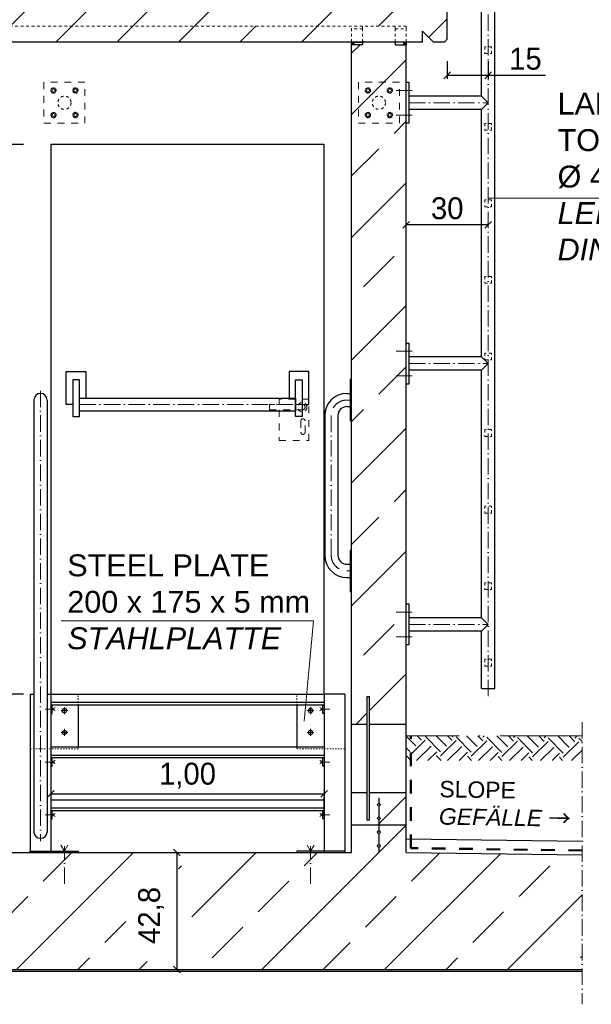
# Model space of a CAD drawing. Header units: millimetres. Extents: x -19424 to 109295, y -11926 to 8715.
# Tile 7 of 38: x -11872 to -9781, y 2525 to 6126. Entities that reach past the tile are written whole.
import ezdxf

# ---------------------------------------------------------------- set-up
doc = ezdxf.new("R2010")
doc.units = ezdxf.units.MM
doc.linetypes.add('ACAD_ISO10W100', pattern=[18, 12, -3, 0, -3])
doc.linetypes.add('JIS_02_1.0', pattern=[2, 1, -1])
doc.layers.add('Bemaßung', color=7, linetype='Continuous', lineweight=13)
doc.layers.add('Beschriftung', color=7, linetype='Continuous')
doc.styles.add('LBB3.5M1000', font='isocp.shx', dxfattribs={"height": 3.5})
doc.dimstyles.new('DIN', dxfattribs={"dimtxt": 2.5, "dimasz": 2.5, "dimexe": 1.25, "dimexo": 0.625, "dimtad": 1, "dimtih": 1, "dimdec": 4, "dimdsep": 46, "dimlunit": 6, "dimtxsty": 'Standard', "dimcen": 2.5, "dimadec": 0, "dimazin": 0, "dimtfac": 1, "dimtdec": 4, "dimtmove": 0, "dimatfit": 3, "dimfxl": 0, "dimtvp": 1, "dimtolj": 1, "dimtzin": 0, "dimarcsym": 0})
pattern_1 = [(45, (-55347.56, 62116.87), (-224.5064, 224.5064), []), (45, (-55123.05, 62116.87), (-224.5064, 224.5064), [158.75, -79.375])]

# ---------------------------------------------------------------- blocks, each defined once
blk = doc.blocks.new('_Oblique')
at = {"color": 0, "linetype": 'ByBlock', "lineweight": -2}
blk.add_line((-0.5, -0.5), (0.5, 0.5), dxfattribs=at)
blk = doc.blocks.new('*D2')
at = {"layer": 'Bemaßung', "color": 0, "lineweight": -2, "transparency": 16777216}
for p, q in [((-11338.1, 3079.8), (-11309.5, 3079.8)), ((-11297, 3079.8), (-11297, 2651.8)), ((-11338.1, 2651.8), (-11309.5, 2651.8))]:
    blk.add_line(p, q, dxfattribs=at)
at = {"layer": 'DEFPOINTS', "color": 0, "transparency": 16777216}
for p in [(-11238.1, 3079.8), (-11297, 2651.8), (-11238.1, 2651.8)]:
    blk.add_point(p, dxfattribs=at)
at = {"layer": 'Bemaßung', "color": 0, "lineweight": -2, "transparency": 16777216, "xscale": 25, "yscale": 25, "zscale": 25}
for p, rotation in [((-11297, 3079.8), 90), ((-11297, 2651.8), 270)]:
    blk.add_blockref('_Oblique', p, dxfattribs=dict(at, rotation=rotation))
at = {"layer": 'Bemaßung', "color": 0, "transparency": 16777216, "insert": (-11391.1, 2849.8), "char_height": 80, "attachment_point": 5, "rotation": 90}
blk.add_mtext('\\A1;42,8', dxfattribs=at)
blk = doc.blocks.new('*D75')
at = {"layer": 'Bemaßung', "color": 0, "lineweight": -2, "transparency": 16777216}
for p, q in [((-10458.1, 5375.5), (-10458.1, 5380.5)), ((-10158.1, 5375.5), (-10458.1, 5375.5)), ((-10158.1, 5375.5), (-10158.1, 5380.5))]:
    blk.add_line(p, q, dxfattribs=at)
at = {"layer": 'DEFPOINTS', "color": 0, "transparency": 16777216}
for p in [(-10458.1, 5375.5), (-10458.1, 5375.5), (-10158.1, 5375.5)]:
    blk.add_point(p, dxfattribs=at)
at = {"layer": 'Bemaßung', "color": 0, "lineweight": -2, "transparency": 16777216, "xscale": 25, "yscale": 25, "zscale": 25, "rotation": 180}
blk.add_blockref('_Oblique', (-10458.1, 5375.5), dxfattribs=at)
at = {"layer": 'Bemaßung', "color": 0, "lineweight": -2, "transparency": 16777216, "xscale": 25, "yscale": 25, "zscale": 25}
blk.add_blockref('_Oblique', (-10158.1, 5375.5), dxfattribs=at)
at = {"layer": 'Bemaßung', "color": 0, "transparency": 16777216, "insert": (-10308.1, 5435.5), "char_height": 80, "attachment_point": 5}
blk.add_mtext('\\A1;30', dxfattribs=at)
blk = doc.blocks.new('*D76')
at = {"layer": 'Bemaßung', "color": 0, "lineweight": -2, "transparency": 16777216}
for p, q in [((-10308.1, 5973.9), (-10308.1, 5909.8)), ((-10158.1, 5973.9), (-10158.1, 5909.8)), ((-10308.1, 5922.3), (-10158.1, 5922.3)), ((-10158.1, 5922.3), (-9948.5, 5922.3))]:
    blk.add_line(p, q, dxfattribs=at)
at = {"layer": 'DEFPOINTS', "color": 0, "transparency": 16777216}
for p in [(-10308.1, 6053.9), (-10158.1, 6053.9), (-10158.1, 5922.3)]:
    blk.add_point(p, dxfattribs=at)
at = {"layer": 'Bemaßung', "color": 0, "lineweight": -2, "transparency": 16777216, "xscale": 25, "yscale": 25, "zscale": 25, "rotation": 180}
blk.add_blockref('_Oblique', (-10308.1, 5922.3), dxfattribs=at)
at = {"layer": 'Bemaßung', "color": 0, "lineweight": -2, "transparency": 16777216, "xscale": 25, "yscale": 25, "zscale": 25}
blk.add_blockref('_Oblique', (-10158.1, 5922.3), dxfattribs=at)
at = {"layer": 'Bemaßung', "color": 0, "transparency": 16777216, "insert": (-10021.9, 5982.3), "char_height": 80, "attachment_point": 5}
blk.add_mtext('\\A1;15', dxfattribs=at)
blk = doc.blocks.new('*D86')
at = {"layer": 'Bemaßung', "color": 0, "lineweight": -2, "transparency": 16777216}
for p, q in [((-11758.1, 3394.2), (-11758.1, 3306.7)), ((-11758.1, 3294.2), (-10758.1, 3294.2)), ((-10758.1, 3213), (-10758.1, 3281.7))]:
    blk.add_line(p, q, dxfattribs=at)
at = {"layer": 'DEFPOINTS', "color": 0, "transparency": 16777216}
for p in [(-10758.1, 3313), (-11758.1, 3294.2), (-10758.1, 3294.2)]:
    blk.add_point(p, dxfattribs=at)
at = {"layer": 'Bemaßung', "color": 0, "lineweight": -2, "transparency": 16777216, "xscale": 25, "yscale": 25, "zscale": 25, "rotation": 180}
blk.add_blockref('_Oblique', (-11758.1, 3294.2), dxfattribs=at)
at = {"layer": 'Bemaßung', "color": 0, "lineweight": -2, "transparency": 16777216, "xscale": 25, "yscale": 25, "zscale": 25}
blk.add_blockref('_Oblique', (-10758.1, 3294.2), dxfattribs=at)
at = {"layer": 'Bemaßung', "color": 0, "transparency": 16777216, "insert": (-11258.1, 3360.8), "char_height": 80, "attachment_point": 5}
blk.add_mtext('\\A1;1,00', dxfattribs=at)
blk = doc.blocks.new('*D87')
at = {"layer": 'Bemaßung', "color": 0, "lineweight": -2, "transparency": 16777216}
for p, q in [((-11858.1, 5668.8), (-12005.9, 5668.8)), ((-11993.4, 3658.8), (-11993.4, 5668.8)), ((-11858.1, 3658.8), (-12005.9, 3658.8))]:
    blk.add_line(p, q, dxfattribs=at)
at = {"layer": 'DEFPOINTS', "color": 0, "transparency": 16777216}
for p in [(-11993.4, 5668.8), (-11758.1, 5668.8), (-11758.1, 3658.8)]:
    blk.add_point(p, dxfattribs=at)
at = {"layer": 'Bemaßung', "color": 0, "lineweight": -2, "transparency": 16777216, "xscale": 25, "yscale": 25, "zscale": 25}
for p, rotation in [((-11993.4, 5668.8), 90), ((-11993.4, 3658.8), 270)]:
    blk.add_blockref('_Oblique', p, dxfattribs=dict(at, rotation=rotation))
at = {"layer": 'Bemaßung', "color": 0, "transparency": 16777216, "insert": (-12091.5, 4663.8), "char_height": 80, "attachment_point": 5, "rotation": 90}
blk.add_mtext('\\A1;2,01', dxfattribs=at)

msp = doc.modelspace()

# ---------------------------------------------------------------- hatches: boundary and pattern name
at = {"lineweight": 13}
h = msp.add_hatch(dxfattribs=at)
h.set_pattern_fill('ANSI33', color=256, scale=50, style=0)
h.set_pattern_definition(pattern_1)
h.paths.add_polyline_path([(-18798.113, 6043.937), (-18808.113, 6053.937), (-18808.113, 6383.937), (-18798.113, 6393.937), (-18618.113, 6393.937), (-18608.113, 6383.937), (-18608.113, 6253.937), (-18598.113, 6243.937), (-16778.113, 6243.937), (-16768.113, 6253.937), (-16768.113, 6458.271), (-16748.113, 6478.271), (-16628.113, 6478.271), (-16608.113, 6458.271), (-16608.113, 6043.937)])
h.paths.add_polyline_path([(-15608.113, 6043.937), (-15608.113, 6458.271), (-15588.113, 6478.271), (-15468.113, 6478.271), (-15448.113, 6458.271), (-15448.113, 6253.937), (-15438.113, 6243.937), (-15228.113, 6243.937), (-15218.113, 6253.937), (-15218.113, 6458.271), (-15198.113, 6478.271), (-15078.113, 6478.271), (-15058.113, 6458.271), (-15058.113, 6043.937)])
h.paths.add_polyline_path([(-14058.113, 6043.937), (-14058.113, 6458.271), (-14038.113, 6478.271), (-13918.113, 6478.271), (-13898.113, 6458.271), (-13898.113, 6253.937), (-13888.113, 6243.937), (-13678.113, 6243.937), (-13668.113, 6253.937), (-13668.113, 6458.271), (-13648.113, 6478.271), (-13528.113, 6478.271), (-13508.113, 6458.271), (-13508.113, 6043.937)])
h.paths.add_polyline_path([(-10398.113, 6043.937), (-10398.113, 6083.937), (-10358.113, 6043.937), (-10318.113, 6043.937), (-10308.113, 6053.937), (-10308.113, 6383.937), (-10318.113, 6393.937), (-10498.113, 6393.937), (-10508.113, 6383.937), (-10508.113, 6253.937), (-10518.113, 6243.937), (-12338.113, 6243.937), (-12348.113, 6253.937), (-12348.113, 6458.271), (-12368.113, 6478.271), (-12488.113, 6478.271), (-12508.113, 6458.271), (-12508.113, 6043.937)])
h = msp.add_hatch(dxfattribs=at)
h.set_pattern_fill('ANSI33', color=256, scale=50, style=0)
h.set_pattern_definition(pattern_1)
h.paths.add_polyline_path([(-18458.113, 6033.937), (-18498.113, 6033.937), (-18498.113, 6043.937), (-18618.113, 6043.937), (-18618.113, 6033.937), (-18648.113, 6033.937), (-18658.113, 6023.937), (-18658.113, 5243.087, 0.06869029), (-18458.113, 5172.246)])
h.paths.add_polyline_path([(-18458.113, 5172.246, -0.06869029), (-18658.113, 5243.087), (-18658.113, 3404.647, -0.08990931), (-18458.113, 3396.615)])
h.paths.add_polyline_path([(-18458.113, 3396.615, 0.08990931), (-18658.113, 3404.647), (-18658.113, 3179.77), (-18558.113, 3179.77), (-18558.113, 3199.943, -0.41421356), (-18563.113, 3204.943, -0.41421356), (-18558.113, 3209.943), (-18558.113, 3249.943, -0.41421356), (-18563.113, 3254.943, -1), (-18553.113, 3254.943, -0.41421356), (-18558.113, 3249.943), (-18558.113, 3209.943, -0.41421356), (-18553.113, 3204.943, -0.41421356), (-18558.113, 3199.943), (-18558.113, 3179.77), (-18458.113, 3179.77)])
h.paths.add_polyline_path([(-10553.113, 3254.943, -0.41421356), (-10558.113, 3249.943), (-10558.113, 3209.943, -0.41421356), (-10553.113, 3204.943, -1), (-10563.113, 3204.943, -0.41421356), (-10558.113, 3209.943), (-10558.113, 3249.943, -0.41421356), (-10563.113, 3254.943, -1)], flags=16)
h.paths.add_polyline_path([(-10458.113, 3299.77), (-10658.113, 3299.77), (-10658.113, 3179.77), (-10458.113, 3179.77)])
h.paths.add_polyline_path([(-10592.503, 3649.77), (-10592.503, 3549.77), (-10458.113, 3549.77), (-10458.113, 6023.937), (-10468.113, 6033.937), (-10498.113, 6033.937), (-10498.113, 6043.937), (-10618.113, 6043.937), (-10618.113, 6033.937), (-10658.113, 6033.937), (-10658.113, 3549.77), (-10602.503, 3549.77), (-10602.503, 3649.77)])
h = msp.add_hatch(color=256)
h.dxf.hatch_style = 1
h.paths.add_polyline_path([(-10648.113, 6043.937), (-10658.113, 6043.937), (-10658.113, 6033.937), (-10648.113, 6033.937)])
h = msp.add_hatch(color=256)
h.dxf.hatch_style = 1
h.paths.add_polyline_path([(-10458.113, 6043.937), (-10468.113, 6043.937), (-10468.113, 6033.937), (-10458.113, 6033.937)])
h = msp.add_hatch()
h.set_pattern_fill('EARTH', color=253, scale=12.5, angle=44.355047, style=0)
h.set_pattern_definition([(44.355, (-9095.655, -102.335), (1.2636, 112.2461), [79.375, -79.375]), (44.355, (-9116.464, -81.05), (1.2636, 112.2461), [79.375, -79.375]), (44.355, (-9137.27, -59.77), (1.2636, 112.2461), [79.375, -79.375]), (134.355, (-9137.115, -45.74), (-112.2461, 1.2636), [79.375, -79.375]), (134.355, (-9115.83, -24.93), (-112.2461, 1.2636), [79.375, -79.375]), (134.355, (-9094.55, -4.12), (-112.2461, 1.2636), [79.375, -79.375])])
h.paths.add_polyline_path([(-9814.604, 3506.436), (-10455.881, 3506.436), (-10455.881, 3416.842), (-9814.604, 3416.842)])
h = msp.add_hatch(dxfattribs=at)
h.set_pattern_fill('ANSI33', color=256, scale=50, style=0)
h.set_pattern_definition([(45, (84791.58, 41179.55), (-224.5064, 224.5064), []), (45, (85016.08, 41179.55), (-224.5064, 224.5064), [158.75, -79.375])])
h.paths.add_polyline_path([(-10553.113, 3254.943, -1), (-10563.113, 3254.943, -1)], flags=17)
h = msp.add_hatch(dxfattribs=at)
h.set_pattern_fill('ANSI33', color=256, scale=50, style=0)
h.set_pattern_definition([(45, (84791.58, 41129.55), (-224.5064, 224.5064), []), (45, (85016.08, 41129.55), (-224.5064, 224.5064), [158.75, -79.375])])
h.paths.add_polyline_path([(-10553.113, 3204.943, -1), (-10563.113, 3204.943, -1)], flags=17)
h = msp.add_hatch(dxfattribs=at)
h.set_pattern_fill('ANSI33', color=256, scale=50, style=0)
h.set_pattern_definition([(45, (66735.4, 0), (-224.5064, 224.5064), []), (45, (66959.92, 0), (-224.5064, 224.5064), [158.75, -79.375])])
edge = h.paths.add_edge_path(flags=16)
edge.add_arc((-18558.113, 3104.597), 5, 90, 180, ccw=False)
edge.add_line((-18558.113, 3109.597), (-18558.113, 3149.597))
edge.add_arc((-18558.113, 3154.597), 5, 180, 270, ccw=False)
edge.add_arc((-18558.113, 3154.597), 5, 0, 180, ccw=False)
edge.add_arc((-18558.113, 3154.597), 5, -90, 0, ccw=False)
edge.add_line((-18558.113, 3149.597), (-18558.113, 3109.597))
edge.add_arc((-18558.113, 3104.597), 5, 0, 90, ccw=False)
edge.add_arc((-18558.113, 3104.597), 5, -180, 0, ccw=False)
h.paths.add_polyline_path([(-9814.635, 3071.171), (-10458.113, 3079.77), (-10458.113, 3179.77), (-10658.113, 3179.77), (-10658.113, 3079.77), (-12402.113, 3079.77), (-12402.113, 2874.77), (-12302.113, 2874.77), (-12302.113, 2864.77), (-12402.113, 2864.77), (-12402.113, 2661.77), (-12302.113, 2661.77), (-12302.113, 2651.77), (-9814.604, 2651.77)])
edge = h.paths.add_edge_path(flags=16)
edge.add_arc((-10558.113, 3104.597), 5, 90, 180, ccw=False)
edge.add_line((-10558.113, 3109.597), (-10558.113, 3149.597))
edge.add_arc((-10558.113, 3154.597), 5, 180, 270, ccw=False)
edge.add_arc((-10558.113, 3154.597), 5, 0, 180, ccw=False)
edge.add_arc((-10558.113, 3154.597), 5, -90, 0, ccw=False)
edge.add_line((-10558.113, 3149.597), (-10558.113, 3109.597))
edge.add_arc((-10558.113, 3104.597), 5, 0, 90, ccw=False)
edge.add_arc((-10558.113, 3104.597), 5, -180, 0, ccw=False)
h.paths.add_polyline_path([(-17784.531, 2718.882), (-17784.531, 3026.965), (-17934.531, 3026.965), (-17934.531, 2718.882)], flags=16)
h.paths.add_polyline_path([(-11241.954, 2681.785), (-11241.954, 3019.943), (-11483.947, 3019.943), (-11483.947, 2681.785)], flags=16)
h.paths.add_polyline_path([(-17009.921, 2652.43), (-17009.921, 2822.738), (-16895.009, 2822.738), (-16895.009, 2652.43)], flags=16)
h.paths.add_polyline_path([(-19311.778, 2651.77), (-16714.113, 2651.77), (-16714.113, 2864.77), (-16814.113, 2864.77), (-16814.113, 2874.77), (-16714.113, 2874.77), (-16714.113, 3079.77), (-18458.113, 3079.77), (-18458.113, 3179.77), (-18658.113, 3179.77), (-18658.113, 3079.77), (-19311.778, 3071.035)])
h = msp.add_hatch(dxfattribs=at)
h.set_pattern_fill('ANSI33', color=256, scale=50, style=0)
h.set_pattern_definition([(45, (84791.58, 41079.2), (-224.5064, 224.5064), []), (45, (85016.08, 41079.2), (-224.5064, 224.5064), [158.75, -79.375])])
h.paths.add_polyline_path([(-10553.113, 3154.597, -1), (-10563.113, 3154.597, -1)], flags=17)
h = msp.add_hatch(dxfattribs=at)
h.set_pattern_fill('ANSI33', color=256, scale=50, style=0)
h.set_pattern_definition([(45, (84791.58, 41029.2), (-224.5064, 224.5064), []), (45, (85016.08, 41029.2), (-224.5064, 224.5064), [158.75, -79.375])])
h.paths.add_polyline_path([(-10553.113, 3104.597, -1), (-10563.113, 3104.597, -1)], flags=17)

# ---------------------------------------------------------------- linework, layer by layer
for p, q in [((-10133.963, 3679.772), (-10133.963, 7282.421)), ((-10308.113, 6053.937), (-10308.113, 6233.937)), ((-10182.263, 5846.002), (-10182.263, 6199.87)), ((-10398.113, 6043.937), (-10398.113, 6083.937)), ((-10398.113, 6083.937), (-10358.113, 6043.937)), ((-10308.113, 6053.937), (-10318.113, 6043.937)), ((-10398.113, 6043.937), (-12508.113, 6043.937)), ((-10658.113, 6043.937), (-10618.113, 6043.937)), ((-10658.113, 6043.937), (-10618.113, 6043.937)), ((-10658.113, 6033.937), (-10658.113, 6043.937)), ((-10658.113, 3079.77), (-10658.113, 6033.937)), ((-10618.113, 6033.937), (-10658.113, 6033.937)), ((-10648.113, 6033.937), (-10648.113, 6043.937)), ((-10618.113, 6043.937), (-10618.113, 6033.937)), ((-10498.113, 6043.937), (-10498.113, 6033.937)), ((-10498.113, 6033.937), (-10458.113, 6033.937)), ((-10458.113, 6043.937), (-10488.113, 6043.937)), ((-10458.113, 6043.937), (-10488.113, 6043.937)), ((-10468.113, 6043.937), (-10468.113, 6033.937)), ((-10458.113, 6043.937), (-10458.113, 6033.937)), ((-10458.113, 3079.77), (-10458.113, 6033.937)), ((-10318.113, 6043.937), (-10358.113, 6043.937)), ((-10458.113, 5896.852), (-10448.113, 5896.852)), ((-10448.113, 5896.852), (-10448.113, 5746.852)), ((-10182.263, 5846.002), (-10448.113, 5846.002)), ((-10182.263, 5846.002), (-10158.113, 5821.852)), ((-10182.263, 5797.702), (-10448.113, 5797.702)), ((-10158.113, 5821.852), (-10182.263, 5797.702)), ((-10182.263, 4892.044), (-10182.263, 5797.702)), ((-10448.113, 5746.852), (-10458.113, 5746.852)), ((-11758.113, 5668.77), (-11758.113, 3658.77)), ((-10758.113, 5668.77), (-11758.113, 5668.77)), ((-10758.113, 3658.77), (-10758.113, 5668.77)), ((-10458.113, 4942.894), (-10448.113, 4942.894)), ((-10448.113, 4942.894), (-10448.113, 4792.894)), ((-10182.263, 4892.044), (-10448.113, 4892.044)), ((-10182.263, 4892.044), (-10158.113, 4867.894)), ((-10158.113, 4867.894), (-10182.263, 4843.744)), ((-10182.263, 4843.744), (-10448.113, 4843.744)), ((-10182.263, 3938.087), (-10182.263, 4843.744)), ((-10658.113, 4809.631), (-10663.113, 4809.631)), ((-10663.113, 4809.631), (-10663.113, 4659.631)), ((-10448.113, 4792.894), (-10458.113, 4792.894)), ((-10675.263, 4758.77), (-10663.113, 4758.77)), ((-11819.752, 4734.631), (-11819.752, 3153.949)), ((-11771.473, 4734.631), (-11771.473, 3153.949)), ((-10675.263, 4710.481), (-10663.113, 4710.481)), ((-10756.402, 4677.631), (-10756.402, 4166.77)), ((-10708.113, 4677.631), (-10708.113, 4166.77)), ((-10663.113, 4659.631), (-10658.113, 4659.631)), ((-10658.113, 4184.77), (-10663.113, 4184.77)), ((-10663.113, 4184.77), (-10663.113, 4034.77)), ((-10675.263, 4133.92), (-10663.113, 4133.92)), ((-10675.263, 4085.631), (-10663.113, 4085.631)), ((-10663.113, 4034.77), (-10658.113, 4034.77)), ((-10458.113, 3988.937), (-10448.113, 3988.937)), ((-10448.113, 3988.937), (-10448.113, 3838.937)), ((-10182.263, 3938.087), (-10448.113, 3938.087)), ((-10182.263, 3938.087), (-10158.113, 3913.937)), ((-10182.263, 3889.787), (-10448.113, 3889.787)), ((-10158.113, 3913.937), (-10182.263, 3889.787)), ((-10182.263, 3679.772), (-10182.263, 3889.787)), ((-10448.113, 3838.937), (-10458.113, 3838.937)), ((-10182.263, 3679.772), (-10133.963, 3679.772)), ((-11833.113, 3658.77), (-11833.113, 3084.77)), ((-11833.113, 3658.77), (-11819.752, 3658.77)), ((-11771.473, 3658.77), (-11758.113, 3658.77)), ((-11758.113, 3658.77), (-10758.113, 3658.77)), ((-11758.113, 3658.77), (-11758.113, 3079.77)), ((-10758.113, 3658.77), (-10758.113, 3079.77)), ((-10683.113, 3658.77), (-10758.113, 3658.77)), ((-10683.113, 3658.77), (-10683.113, 3084.77)), ((-10758.113, 3627.966), (-11758.113, 3627.966)), ((-10758.113, 3618.77), (-11758.113, 3618.77)), ((-10658.113, 3549.77), (-10602.503, 3549.77)), ((-10592.503, 3549.77), (-10458.113, 3549.77)), ((-11758.113, 3465.77), (-10758.113, 3465.77)), ((-10758.113, 3434.966), (-11758.113, 3434.966)), ((-10758.113, 3425.77), (-11758.113, 3425.77)), ((-10658.113, 3299.77), (-10602.503, 3299.77)), ((-10592.503, 3299.77), (-10458.113, 3299.77)), ((-10558.113, 3279.77), (-10558.113, 3259.943)), ((-11758.113, 3272.77), (-10758.113, 3272.77)), ((-10758.113, 3241.966), (-11758.113, 3241.966)), ((-10558.113, 3249.943), (-10558.113, 3209.943)), ((-10758.113, 3232.77), (-11758.113, 3232.77)), ((-10458.113, 3179.77), (-10658.113, 3179.77)), ((-10558.113, 3199.943), (-10558.113, 3159.597)), ((-10558.113, 3149.597), (-10558.113, 3109.597)), ((-10558.113, 3099.597), (-10558.113, 3079.77)), ((-10458.113, 3129.775), (-9814.604, 3121.176)), ((-12402.113, 3079.77), (-10658.113, 3079.77)), ((-10458.113, 3079.77), (-9814.604, 3071.171)), ((-19311.778, 2651.77), (-9814.604, 2651.77)), ((-19311.778, 2645.77), (-9814.604, 2645.77))]:
    msp.add_line(p, q)
at = {"linetype": 'ACAD_ISO10W100', "lineweight": 18, "ltscale": 5}
for p, q in [((-10158.113, 3651.531), (-10158.113, 6199.87)), ((-10495.252, 5866.852), (-10436.19, 5866.852)), ((-10448.113, 5821.852), (-10158.113, 5821.852)), ((-10495.252, 5776.852), (-10436.19, 5776.852)), ((-10495.252, 4912.894), (-10436.19, 4912.894)), ((-10448.113, 4867.894), (-10158.113, 4867.894)), ((-10495.252, 4822.894), (-10436.19, 4822.894)), ((-11795.613, 4768.77), (-11795.613, 3121.852)), ((-11653.71, 4717.676), (-10862.516, 4717.676)), ((-10663.113, 4734.631), (-10675.263, 4734.631)), ((-10732.263, 4677.631), (-10732.263, 4166.77)), ((-10675.263, 4109.77), (-10663.113, 4109.77)), ((-10495.252, 3958.937), (-10436.19, 3958.937)), ((-10448.113, 3913.937), (-10158.113, 3913.937)), ((-10495.252, 3868.937), (-10436.19, 3868.937)), ((-11778.179, 3603.77), (-11743.67, 3603.77)), ((-11742.109, 3610.123), (-11753.113, 3603.77)), ((-11753.113, 3603.77), (-11742.109, 3597.417)), ((-10774.116, 3610.123), (-10763.113, 3603.77)), ((-10763.113, 3603.77), (-10774.116, 3597.417)), ((-10738.047, 3603.77), (-10772.556, 3603.77)), ((-11778.179, 3410.77), (-11743.67, 3410.77)), ((-11742.109, 3417.123), (-11753.113, 3410.77)), ((-11753.113, 3410.77), (-11742.109, 3404.417)), ((-10774.116, 3417.123), (-10763.113, 3410.77)), ((-10763.113, 3410.77), (-10774.116, 3404.417)), ((-10738.047, 3410.77), (-10772.556, 3410.77)), ((-11778.179, 3217.77), (-11743.67, 3217.77)), ((-11742.109, 3224.123), (-11753.113, 3217.77)), ((-11753.113, 3217.77), (-11742.109, 3211.417)), ((-10774.116, 3224.123), (-10763.113, 3217.77)), ((-10763.113, 3217.77), (-10774.116, 3211.417)), ((-10738.047, 3217.77), (-10772.556, 3217.77)), ((-11720.819, 3106.777), (-11708.113, 3084.77)), ((-11708.113, 3084.77), (-11695.407, 3106.777)), ((-11708.113, 2964.958), (-11708.113, 3103.656)), ((-10820.819, 3106.777), (-10808.113, 3084.77)), ((-10808.113, 3084.77), (-10795.407, 3106.777)), ((-10808.113, 2964.958), (-10808.113, 3103.656))]:
    msp.add_line(p, q, dxfattribs=at)
at = {"linetype": 'JIS_02_1.0', "lineweight": 18, "ltscale": 10}
for p, q in [((-12508.113, 6102.041), (-10658.113, 6102.041)), ((-10658.113, 6043.937), (-10658.113, 6102.041)), ((-10658.113, 6043.937), (-10658.113, 6102.041)), ((-10458.113, 6102.041), (-10658.113, 6102.041)), ((-10618.113, 6092.041), (-10658.113, 6092.041)), ((-10618.113, 6102.041), (-10618.113, 6092.041)), ((-10618.113, 6043.937), (-10618.113, 6092.041)), ((-10498.113, 6102.041), (-10498.113, 6092.041)), ((-10498.113, 6092.041), (-10458.113, 6092.041)), ((-10498.113, 6043.937), (-10498.113, 6092.041)), ((-10458.113, 6102.041), (-10458.113, 6092.041)), ((-10458.113, 6043.937), (-10458.113, 6092.041))]:
    msp.add_line(p, q, dxfattribs=at)
at = {"color": 254, "linetype": 'JIS_02_1.0', "lineweight": 9, "ltscale": 25}
for p, q in [((-10838.113, 4718.77), (-10958.113, 4718.77)), ((-10958.113, 4718.77), (-10958.113, 4698.77)), ((-10958.113, 4698.77), (-10838.113, 4698.77))]:
    msp.add_line(p, q, dxfattribs=at)
at = {"linetype": 'JIS_02_1.0', "lineweight": 9, "ltscale": 5}
for p, q in [((-11658.113, 3618.77), (-11658.113, 3658.77)), ((-10858.113, 3618.77), (-10858.113, 3658.77)), ((-11758.113, 3458.77), (-11833.113, 3458.77)), ((-10758.113, 3458.77), (-10683.113, 3458.77))]:
    msp.add_line(p, q, dxfattribs=at)
at = {"color": 253, "linetype": 'JIS_02_1.0', "lineweight": 9, "ltscale": 25}
for p, q in [((-11708.113, 3585.915), (-11708.113, 3611.625)), ((-10808.113, 3585.915), (-10808.113, 3611.625)), ((-11695.258, 3598.77), (-11720.968, 3598.77)), ((-10820.968, 3598.77), (-10795.258, 3598.77)), ((-11708.113, 3531.625), (-11708.113, 3505.915)), ((-10808.113, 3531.625), (-10808.113, 3505.915)), ((-11695.258, 3518.77), (-11720.968, 3518.77)), ((-10820.968, 3518.77), (-10795.258, 3518.77))]:
    msp.add_line(p, q, dxfattribs=at)
at = {"linetype": 'ACAD_ISO10W100', "lineweight": 13, "ltscale": 5}
msp.add_line((-9814.604, 3556.437), (-9814.604, 2524.77), dxfattribs=at)
at = {"color": 253, "linetype": 'ACAD_ISO10W100', "lineweight": 13, "ltscale": 25}
msp.add_line((-9814.604, 3506.437), (-10458.113, 3506.437), dxfattribs=at)
at = {"linetype": 'JIS_02_1.0', "lineweight": 50, "ltscale": 50}
for p, q in [((-10441.785, 3095.881), (-10441.785, 3506.437)), ((-9814.604, 3087.5), (-10441.785, 3095.881))]:
    msp.add_line(p, q, dxfattribs=at)
at = {"linetype": 'JIS_02_1.0', "lineweight": 18, "ltscale": 10}
for points in [[(-10170.613, 6001.437), (-10145.613, 6001.437), (-10145.613, 6026.437), (-10170.613, 6026.437)], [(-10170.613, 5721.437), (-10145.613, 5721.437), (-10145.613, 5746.437), (-10170.613, 5746.437)], [(-10170.613, 5441.437), (-10145.613, 5441.437), (-10145.613, 5466.437), (-10170.613, 5466.437)], [(-10170.613, 5161.437), (-10145.613, 5161.437), (-10145.613, 5186.437), (-10170.613, 5186.437)], [(-10170.613, 4881.437), (-10145.613, 4881.437), (-10145.613, 4906.437), (-10170.613, 4906.437)], [(-10170.613, 4601.437), (-10145.613, 4601.437), (-10145.613, 4626.437), (-10170.613, 4626.437)], [(-10170.613, 4321.437), (-10145.613, 4321.437), (-10145.613, 4346.437), (-10170.613, 4346.437)], [(-10170.613, 4041.437), (-10145.613, 4041.437), (-10145.613, 4066.437), (-10170.613, 4066.437)], [(-10170.613, 3761.437), (-10145.613, 3761.437), (-10145.613, 3786.437), (-10170.613, 3786.437)]]:
    msp.add_lwpolyline(points, close=True, dxfattribs=at)
at = {"color": 253, "linetype": 'JIS_02_1.0', "lineweight": 9, "ltscale": 25}
for points in [[(-11783.113, 5746.852), (-11633.113, 5746.852), (-11633.113, 5896.852), (-11783.113, 5896.852)], [(-10633.113, 5746.852), (-10483.113, 5746.852), (-10483.113, 5896.852), (-10633.113, 5896.852)]]:
    msp.add_lwpolyline(points, close=True, dxfattribs=at)
at = {"color": 253, "linetype": 'JIS_02_1.0', "lineweight": 9, "ltscale": 2}
for points in [[(-11738.875, 5866.852), (-11743.663, 5874.56), (-11752.732, 5874.852), (-11757.35, 5866.852), (-11752.563, 5859.144), (-11743.494, 5858.852)], [(-11677.35, 5866.852), (-11672.563, 5874.56), (-11663.494, 5874.852), (-11658.875, 5866.852), (-11663.663, 5859.144), (-11672.732, 5858.852)], [(-10588.875, 5866.852), (-10593.663, 5874.56), (-10602.732, 5874.852), (-10607.35, 5866.852), (-10602.563, 5859.144), (-10593.494, 5858.852)], [(-10527.35, 5866.852), (-10522.563, 5874.56), (-10513.494, 5874.852), (-10508.875, 5866.852), (-10513.663, 5859.144), (-10522.732, 5858.852)], [(-11738.875, 5776.852), (-11743.663, 5769.144), (-11752.732, 5768.852), (-11757.35, 5776.852), (-11752.563, 5784.56), (-11743.494, 5784.852)], [(-11677.35, 5776.852), (-11672.563, 5769.144), (-11663.494, 5768.852), (-11658.875, 5776.852), (-11663.663, 5784.56), (-11672.732, 5784.852)], [(-10588.875, 5776.852), (-10593.663, 5769.144), (-10602.732, 5768.852), (-10607.35, 5776.852), (-10602.563, 5784.56), (-10593.494, 5784.852)], [(-10527.35, 5776.852), (-10522.563, 5769.144), (-10513.494, 5768.852), (-10508.875, 5776.852), (-10513.663, 5784.56), (-10522.732, 5784.852)]]:
    msp.add_lwpolyline(points, close=True, dxfattribs=at)
for points in [[(-11677.86, 4717.676), (-11702.01, 4717.676), (-11702.01, 4838.426), (-11629.56, 4838.426), (-11629.56, 4741.825)], [(-10838.366, 4717.676), (-10814.216, 4717.676), (-10814.216, 4838.426), (-10886.666, 4838.426), (-10886.666, 4741.825)], [(-11658.113, 3618.77), (-11658.113, 3465.77)], [(-10858.113, 3618.77), (-10858.113, 3465.77)]]:
    msp.add_lwpolyline(points)
for points in [[(-11653.71, 4808.07), (-11677.86, 4808.07), (-11677.86, 4674.747), (-11653.71, 4674.747)], [(-10862.516, 4808.07), (-10838.366, 4808.07), (-10838.366, 4674.747), (-10862.516, 4674.747)], [(-11653.71, 4741.825), (-10862.516, 4741.825), (-10862.516, 4693.527), (-11653.71, 4693.527)], [(-10602.503, 3199.77), (-10592.503, 3199.77), (-10592.503, 3649.77), (-10602.503, 3649.77)], [(-11753.113, 3618.77), (-11758.113, 3618.77), (-11758.113, 3588.77), (-11753.113, 3588.77)], [(-11699.567, 3599.018), (-11703.262, 3591.308), (-11711.808, 3591.061), (-11716.659, 3598.522), (-11712.964, 3606.232), (-11704.418, 3606.48)], [(-10816.659, 3599.018), (-10812.964, 3591.308), (-10804.418, 3591.061), (-10799.567, 3598.522), (-10803.262, 3606.232), (-10811.808, 3606.48)], [(-10763.113, 3618.77), (-10758.113, 3618.77), (-10758.113, 3588.77), (-10763.113, 3588.77)], [(-11708.361, 3527.316), (-11700.651, 3523.621), (-11700.403, 3515.075), (-11707.865, 3510.224), (-11715.575, 3513.919), (-11715.823, 3522.465)], [(-10807.865, 3527.316), (-10815.575, 3523.621), (-10815.823, 3515.075), (-10808.361, 3510.224), (-10800.651, 3513.919), (-10800.403, 3522.465)], [(-11753.113, 3425.77), (-11758.113, 3425.77), (-11758.113, 3395.77), (-11753.113, 3395.77)], [(-10763.113, 3425.77), (-10758.113, 3425.77), (-10758.113, 3395.77), (-10763.113, 3395.77)], [(-11753.113, 3232.77), (-11758.113, 3232.77), (-11758.113, 3202.77), (-11753.113, 3202.77)], [(-10763.113, 3232.77), (-10758.113, 3232.77), (-10758.113, 3202.77), (-10763.113, 3202.77)], [(-11658.113, 3079.77), (-11833.113, 3079.77), (-11833.113, 3084.77), (-11658.113, 3084.77)], [(-10858.113, 3079.77), (-10683.113, 3079.77), (-10683.113, 3084.77), (-10858.113, 3084.77)]]:
    msp.add_lwpolyline(points, close=True)
at = {"color": 254, "linetype": 'JIS_02_1.0', "lineweight": 9, "ltscale": 25}
for points in [[(-10923.262, 4698.77), (-10923.262, 4586.378), (-10814.216, 4586.378), (-10814.216, 4737.434), (-10923.262, 4737.434), (-10923.262, 4718.77)], [(-10843.408, 4658.259), (-10843.408, 4616.504)], [(-10828.113, 4616.504), (-10828.113, 4658.259)]]:
    msp.add_lwpolyline(points, dxfattribs=at)
at = {"linetype": 'JIS_02_1.0', "lineweight": 9, "ltscale": 5}
for points in [[(-11658.113, 3465.77), (-11658.113, 3458.77), (-11758.113, 3458.77)], [(-10858.113, 3465.77), (-10858.113, 3458.77), (-10763.113, 3458.77)]]:
    msp.add_lwpolyline(points, dxfattribs=at)
at = {"color": 253, "linetype": 'JIS_02_1.0', "lineweight": 9, "ltscale": 2}
for centre, radius in [((-11748.113, 5866.852), 10), ((-11748.113, 5866.852), 5.25), ((-11668.113, 5866.852), 10), ((-11668.113, 5866.852), 5.25), ((-10598.113, 5866.852), 10), ((-10598.113, 5866.852), 5.25), ((-10518.113, 5866.852), 10), ((-10518.113, 5866.852), 5.25), ((-11748.113, 5776.852), 10), ((-11748.113, 5776.852), 5.25), ((-11668.113, 5776.852), 10), ((-11668.113, 5776.852), 5.25), ((-10598.113, 5776.852), 10), ((-10598.113, 5776.852), 5.25), ((-10518.113, 5776.852), 10), ((-10518.113, 5776.852), 5.25)]:
    msp.add_circle(centre, radius, dxfattribs=at)
at = {"color": 253, "linetype": 'JIS_02_1.0', "lineweight": 9, "ltscale": 10}
for centre in [(-11708.113, 5821.852), (-10558.113, 5821.852)]:
    msp.add_circle(centre, 24.15, dxfattribs=at)
at = {"color": 254, "linetype": 'JIS_02_1.0', "lineweight": 9, "ltscale": 15}
msp.add_circle((-10838.113, 4708.77), 16.764, dxfattribs=at)
for centre in [(-10558.113, 3254.943), (-10558.113, 3204.943), (-10558.113, 3154.597), (-10558.113, 3104.597)]:
    msp.add_circle(centre, 5)
for centre, radius, start, end in [((-11795.613, 4734.631), 24.139, 0, 180), ((-10675.263, 4677.631), 81.139, 90, 180), ((-10675.263, 4677.631), 32.85, 90, 180), ((-10675.263, 4166.77), 81.139, 180, 270), ((-10675.263, 4166.77), 32.85, 180, 270)]:
    msp.add_arc(centre, radius, start, end)
at = {"color": 254, "linetype": 'JIS_02_1.0', "lineweight": 9, "ltscale": 25}
for centre, radius, start, end in [((-10838.113, 4708.77), 10, 270, 90), ((-10835.76, 4658.259), 7.647, 0, 180), ((-10835.76, 4616.504), 7.647, 180, 0)]:
    msp.add_arc(centre, radius, start, end, dxfattribs=at)
at = {"linetype": 'ACAD_ISO10W100', "lineweight": 18, "ltscale": 5}
for centre, start, end in [((-10675.263, 4677.631), 90, 180), ((-10675.263, 4166.77), 180, 270)]:
    msp.add_arc(centre, 57, start, end, dxfattribs=at)
msp.add_ellipse((-11795.613, 3153.949), major_axis=(-24.139, 0), ratio=0.91540211, start_param=0, end_param=3.14159265)
at = {"layer": 'Bemaßung', "lineweight": 9}
for p, q in [((-11720.148, 3927.114), (-10797.361, 3927.114)), ((-10797.361, 3927.114), (-10830.877, 3559.694))]:
    msp.add_line(p, q, dxfattribs=at)
at = {"layer": 'Beschriftung', "lineweight": 9}
msp.add_line((-10158.113, 5473.43), (-9067.609, 5473.43), dxfattribs=at)

# ---------------------------------------------------------------- texts
at = {"layer": 'Beschriftung', "lineweight": 15, "char_height": 80, "attachment_point": 1, "style": 'LBB3.5M1000'}
for s, insert, width in [('{\\fArial|b0|i0|c0|p34;\\C256;LADDER ACC. TO DIN 24 532\\P%%C 48,3 x 3,2 mm\\P\\fArial|b0|i1|c0|p34;LEITER NACH DIN 24 532}', (-9904.529, 5858.544), 850.20489), ('{\\fArial|b0|i0|c0|p34;\\C256;STEEL PLATE\\P200 x 175 x 5 mm\\P\\fArial|b0|i1|c0|p34;STAHLPLATTE}', (-11697.882, 4170.093), 924.31909)]:
    msp.add_mtext(s, dxfattribs=dict(at, insert=insert, width=width))
at = {"layer": 'Beschriftung', "color": 1, "insert": (-10336.114, 3342.131), "char_height": 60, "width": 519.9798, "attachment_point": 1, "rotation": 359.032959, "style": 'LBB3.5M1000'}
msp.add_mtext('{\\fArial|b0|i0|c0|p34;\\C256;SLOPE\\P\\fArial|b0|i1|c0|p34;GEFÄLLE \\fSimSun|b1|i0|c134|p2;→}', dxfattribs=at)

# ---------------------------------------------------------------- dimensions: what is measured, and where the dimension line sits
at = {"layer": 'Bemaßung'}
dim = msp.add_linear_dim(base=(-10158.113, 5922.287), p1=(-10308.113, 6053.937), p2=(-10158.113, 6053.937), text='15', dimstyle='DIN', override={"dimscale": 10, "dimtxt": 8, "dimexo": 8, "dimgap": 2, "dimdec": 2, "dimblk1": 'Oblique', "dimblk2": 'Oblique', "dimsah": 1, "dimtdec": 2}, dxfattribs=at)
dim.commit()
dim.dimension.update_dxf_attribs({"geometry": '*D76', "text_midpoint": (-10021.871, 5922.287), "dimtype": 160})
for base, p1, p2, text, picture, middle in [((-11993.425, 5668.77), (-11758.113, 3658.77), (-11758.113, 5668.77), '2,01', '*D87', (-12091.54, 4663.77)), ((-11296.995, 2651.77), (-11238.103, 3079.77), (-11238.103, 2651.77), '42,8', '*D2', (-11391.107, 2849.77))]:
    dim = msp.add_linear_dim(base=base, p1=p1, p2=p2, angle=90, text=text, dimstyle='DIN', override={"dimscale": 10, "dimtxt": 8, "dimexo": 10, "dimgap": 2, "dimdec": 2, "dimblk1": 'Oblique', "dimblk2": 'Oblique', "dimsah": 1, "dimtdec": 2, "dimtmove": 2}, dxfattribs=at)
    dim.commit()
    dim.dimension.update_dxf_attribs({"geometry": picture, "text_midpoint": middle, "dimtype": 160})
for base, p1, p2, text, override, picture, middle in [((-10458.113, 5375.508), (-10158.113, 5375.508), (-10458.113, 5375.508), '30', {"dimscale": 10, "dimtxt": 8, "dimexe": 0.5, "dimexo": 0, "dimgap": 2, "dimdec": 2, "dimblk1": 'Oblique', "dimblk2": 'Oblique', "dimsah": 1, "dimtdec": 2, "dimtmove": 2}, '*D75', (-10308.113, 5435.508)), ((-10758.113, 3294.169), (-11758.113, 3294.169), (-10758.113, 3312.974), '1,00', {"dimscale": 10, "dimtxt": 8, "dimexo": 10, "dimgap": 2, "dimdec": 2, "dimblk1": 'Oblique', "dimblk2": 'Oblique', "dimsah": 1, "dimtdec": 2, "dimtmove": 2}, '*D86', (-11258.113, 3360.836))]:
    dim = msp.add_linear_dim(base=base, p1=p1, p2=p2, text=text, dimstyle='DIN', override=override, dxfattribs=at)
    dim.commit()
    dim.dimension.update_dxf_attribs({"geometry": picture, "text_midpoint": middle})

doc.saveas('drawing.dxf')
